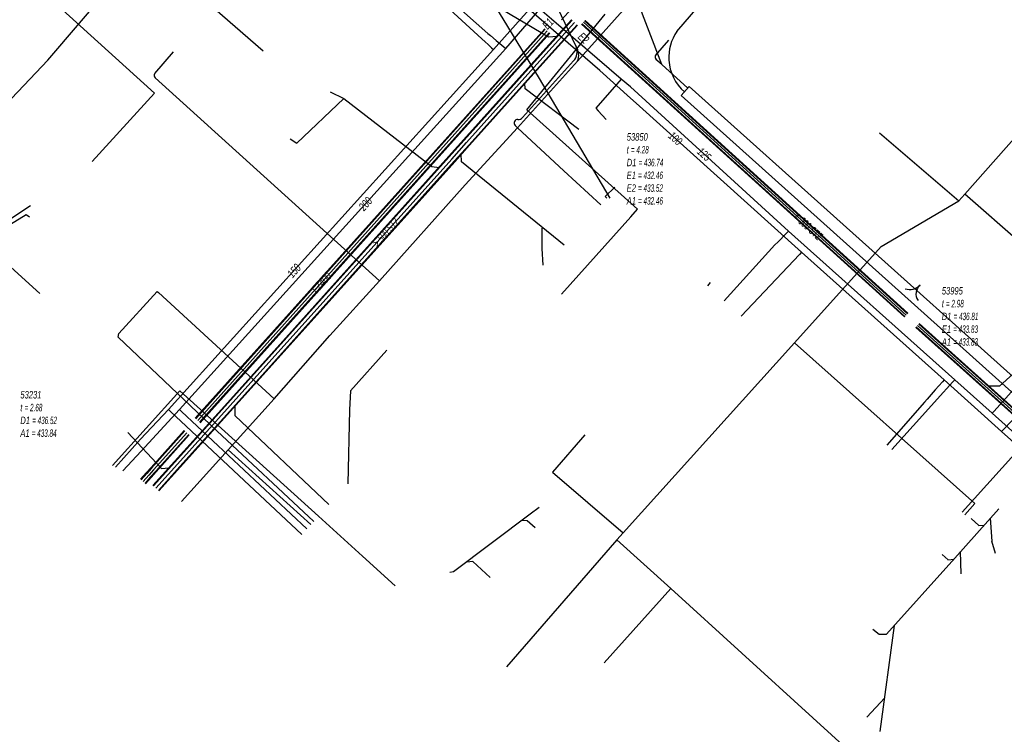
# Model space of a CAD drawing. Header units: metres. Extents: x 2695563 to 2696938, y 1260544 to 1262032.
# Tile 3 of 256: x 2695826 to 2695893, y 1260803 to 1260852. Entities that reach past the tile are written whole.
import ezdxf

# ---------------------------------------------------------------- set-up
doc = ezdxf.new("R2010")
doc.units = ezdxf.units.M
doc.linetypes.add('AUSGEZOGEN', pattern=[0])
for name, color, linetype in [('AW_LK_ Haltung Text', 7, 'AUSGEZOGEN'), ('AW_LK_Ein-Auslauftext', 24, 'AUSGEZOGEN'), ('AW_LK_Haltung', 24, 'AUSGEZOGEN'), ('AW_LK_Normschacht Text', 24, 'AUSGEZOGEN'), ('EW_LK_Bauwerk_FL_Linie_Punkt', 1, 'AUSGEZOGEN'), ('EW_LK_Trasseabs', 1, 'AUSGEZOGEN'), ('EW_LK_Trasserand', 1, 'AUSGEZOGEN'), ('FM_LK_SW_TRASSEKANTE', 94, 'AUSGEZOGEN'), ('GA_LK_Leitung', 32, 'AUSGEZOGEN'), ('GA_LK_Leitung_Text', 32, 'AUSGEZOGEN'), ('TV_LK_LEITUNG', 92, 'AUSGEZOGEN'), ('WA_LK_Leitung', 171, 'AUSGEZOGEN'), ('WA_LK_Leitung_Text', 171, 'AUSGEZOGEN')]:
    doc.layers.add(name, color=color, linetype=linetype)
doc.styles.add('ARIAL', font='arial.ttf')

# ---------------------------------------------------------------- blocks, each defined once
blk = doc.blocks.new('COMPLEXOBJECT_2467')
at = {"layer": 'EW_LK_Trasseabs', "color": 1, "linetype": 'AUSGEZOGEN', "transparency": 33554687}
for p, q in [((5834.291, 10848.202), (5835.538, 10849.668)), ((5849.436, 10834.229), (5834.297, 10847.931))]:
    blk.add_line(p, q, dxfattribs=at)
blk.add_arc((5834.423, 10848.069), 0.187, 134.91869, 227.61798, dxfattribs=at)
blk = doc.blocks.new('COMPLEXOBJECT_2471')
at = {"layer": 'EW_LK_Trasseabs', "color": 1, "linetype": 'AUSGEZOGEN', "transparency": 33554687}
blk.add_line((5868.477, 10848.813), (5866.777, 10853.285), dxfattribs=at)
blk.add_arc((5867.038, 10853.386), 0.28, 146.01973, 201.10417, dxfattribs=at)
blk = doc.blocks.new('COMPLEXOBJECT_2472')
at = {"layer": 'EW_LK_Trasseabs', "color": 1, "linetype": 'AUSGEZOGEN', "transparency": 33554687}
for p, q in [((5868.062, 10849.424), (5868.968, 10850.456)), ((5868.477, 10848.813), (5868.091, 10849.163))]:
    blk.add_line(p, q, dxfattribs=at)
blk.add_arc((5868.224, 10849.31), 0.198, 144.79568, 227.8847, dxfattribs=at)
blk = doc.blocks.new('COMPLEXOBJECT_2496')
at = {"layer": 'EW_LK_Trasseabs', "color": 1, "linetype": 'AUSGEZOGEN', "transparency": 33554687}
blk.add_line((5869.488, 10851.054), (5876.739, 10859.469), dxfattribs=at)
blk.add_arc((5872.082, 10849.306), 3.127, 146.02688, 183.50789, dxfattribs=at)
blk = doc.blocks.new('COMPLEXOBJECT_2506')
at = {"layer": 'EW_LK_Trasseabs', "color": 1, "linetype": 'AUSGEZOGEN', "transparency": 33554687}
for p, q in [((5859.082, 10845.251), (5862.527, 10849.063)), ((5858.757, 10844.558), (5858.589, 10844.717))]:
    blk.add_line(p, q, dxfattribs=at)
for centre, radius, start, end in [((5858.812, 10845.457), 0.339, 261.97271, 322.62383), ((5858.77, 10844.878), 0.243, 91.21557, 221.70435)]:
    blk.add_arc(centre, radius, start, end, dxfattribs=at)
blk = doc.blocks.new('COMPLEXOBJECT_2532')
at = {"layer": 'EW_LK_Trasseabs', "color": 1, "linetype": 'AUSGEZOGEN', "transparency": 33554687}
blk.add_line((5888.733, 10818.631), (5893.779, 10824.215), dxfattribs=at)
blk.add_arc((5892.279, 10825.145), 1.765, 328.19793, 16.3076, dxfattribs=at)

msp = doc.modelspace()

# ---------------------------------------------------------------- hatches: boundary and pattern name
at = {"layer": 'EW_LK_Trasserand', "lineweight": 18, "transparency": 33554687}
h = msp.add_hatch(dxfattribs=at)
h.set_pattern_fill('MUSTER', color=1, scale=6075, style=0, pattern_type=2)
h.set_pattern_definition([(0, (2708005, 1273150), (6075, 6075), [6075, -6075]), (90, (2708005, 1273150), (-6075, 6075), [6075, -6075])])
h.paths.add_polyline_path([(2695871.294, 1260847.138), (2695870.752, 1260846.532), (2695892.832, 1260826.743), (2695917.766, 1260804.664), (2695918.379, 1260805.365), (2695893.372, 1260827.358)], flags=0)

# ---------------------------------------------------------------- linework, layer by layer
at = {"layer": 'AW_LK_Haltung', "linetype": 'AUSGEZOGEN', "transparency": 33554687}
for p, q in [((2695861.862, 1260849.981), (2695863.365, 1260851.651)), ((2695861.877, 1260849.967), (2695863.38, 1260851.637)), ((2695861.892, 1260849.954), (2695863.395, 1260851.624)), ((2695862.234, 1260849.646), (2695863.737, 1260851.316)), ((2695862.249, 1260849.633), (2695863.752, 1260851.303)), ((2695862.264, 1260849.619), (2695863.767, 1260851.289)), ((2695885.825, 1260831.605), (2695864.047, 1260851.35)), ((2695885.838, 1260831.62), (2695864.06, 1260851.365)), ((2695885.852, 1260831.635), (2695864.074, 1260851.38)), ((2695886.026, 1260831.827), (2695864.248, 1260851.572)), ((2695886.04, 1260831.842), (2695864.262, 1260851.587)), ((2695886.053, 1260831.857), (2695864.275, 1260851.602)), ((2695860.625, 1260848.604), (2695861.862, 1260849.981)), ((2695860.64, 1260848.591), (2695861.877, 1260849.967)), ((2695860.655, 1260848.578), (2695861.892, 1260849.954)), ((2695860.997, 1260848.27), (2695862.234, 1260849.646)), ((2695861.012, 1260848.257), (2695862.249, 1260849.633)), ((2695861.027, 1260848.244), (2695862.264, 1260849.619)), ((2695856.081, 1260843.549), (2695860.625, 1260848.604)), ((2695856.096, 1260843.535), (2695860.64, 1260848.591)), ((2695856.111, 1260843.522), (2695860.655, 1260848.578)), ((2695856.453, 1260843.214), (2695860.997, 1260848.27)), ((2695856.468, 1260843.201), (2695861.012, 1260848.257)), ((2695856.483, 1260843.187), (2695861.027, 1260848.244)), ((2695855.082, 1260842.438), (2695856.081, 1260843.549)), ((2695855.097, 1260842.424), (2695856.096, 1260843.535)), ((2695855.112, 1260842.411), (2695856.111, 1260843.522)), ((2695855.454, 1260842.103), (2695856.453, 1260843.214)), ((2695855.469, 1260842.09), (2695856.468, 1260843.201)), ((2695855.484, 1260842.076), (2695856.483, 1260843.187)), ((2695840.147, 1260825.823), (2695855.082, 1260842.438)), ((2695840.162, 1260825.81), (2695855.097, 1260842.424)), ((2695840.177, 1260825.797), (2695855.112, 1260842.411)), ((2695840.519, 1260825.489), (2695855.454, 1260842.103)), ((2695840.534, 1260825.476), (2695855.469, 1260842.09)), ((2695840.549, 1260825.463), (2695855.484, 1260842.076)), ((2695917.166, 1260803.477), (2695886.583, 1260830.906)), ((2695917.179, 1260803.491), (2695886.596, 1260830.92)), ((2695917.192, 1260803.506), (2695886.609, 1260830.935)), ((2695917.366, 1260803.7), (2695886.783, 1260831.129)), ((2695917.379, 1260803.715), (2695886.796, 1260831.144)), ((2695917.392, 1260803.729), (2695886.809, 1260831.158)), ((2695836.577, 1260821.851), (2695840.147, 1260825.823)), ((2695836.592, 1260821.838), (2695840.162, 1260825.81)), ((2695836.607, 1260821.825), (2695840.177, 1260825.797)), ((2695836.949, 1260821.517), (2695840.519, 1260825.489)), ((2695836.964, 1260821.504), (2695840.534, 1260825.476)), ((2695836.979, 1260821.491), (2695840.549, 1260825.463)), ((2695835.13, 1260820.241), (2695836.577, 1260821.851)), ((2695835.145, 1260820.228), (2695836.592, 1260821.838)), ((2695835.159, 1260820.214), (2695836.607, 1260821.825)), ((2695835.502, 1260819.907), (2695836.949, 1260821.517)), ((2695835.516, 1260819.893), (2695836.964, 1260821.504)), ((2695835.531, 1260819.88), (2695836.979, 1260821.491))]:
    msp.add_line(p, q, dxfattribs=at)
at = {"layer": 'AW_LK_Haltung', "color": 255, "transparency": 33554687}
for p, q in [((2695862.063, 1260849.8), (2695863.566, 1260851.47)), ((2695885.939, 1260831.731), (2695864.161, 1260851.476)), ((2695860.826, 1260848.424), (2695862.063, 1260849.8)), ((2695856.282, 1260843.368), (2695860.826, 1260848.424)), ((2695855.283, 1260842.257), (2695856.282, 1260843.368)), ((2695840.348, 1260825.643), (2695855.283, 1260842.257)), ((2695917.279, 1260803.603), (2695886.696, 1260831.032)), ((2695836.778, 1260821.671), (2695840.348, 1260825.643)), ((2695835.33, 1260820.06), (2695836.778, 1260821.671))]:
    msp.add_line(p, q, dxfattribs=at)
at = {"layer": 'AW_LK_Haltung', "color": 24, "linetype": 'AUSGEZOGEN', "transparency": 33554687}
for p, q in [((2695847.089, 1260846.795), (2695847.998, 1260846.347)), ((2695861.38, 1260836.215), (2695861.391, 1260837.593)), ((2695861.453, 1260835.108), (2695861.38, 1260836.215)), ((2695872.726, 1260833.935), (2695872.526, 1260833.712)), ((2695848.376, 1260825.341), (2695848.279, 1260820.354)), ((2695861.182, 1260818.758), (2695860.577, 1260818.312)), ((2695889.215, 1260815.349), (2695892.178, 1260818.671)), ((2695891.605, 1260818.029), (2695891.709, 1260816.477)), ((2695891.953, 1260815.663), (2695891.709, 1260816.477)), ((2695888.357, 1260815.582), (2695888.778, 1260815.225)), ((2695889.641, 1260814.29), (2695889.608, 1260815.79)), ((2695888.752, 1260815.234), (2695889.166, 1260815.267)), ((2695884.188, 1260803.647), (2695885.143, 1260810.795)), ((2695883.286, 1260804.609), (2695884.493, 1260805.926))]:
    msp.add_line(p, q, dxfattribs=at)
for points in [[(2695858.121, 1260852.665), (2695861.802, 1260850.493), (2695862.384, 1260850.535)], [(2695863.866, 1260844.247), (2695860.238, 1260846.996), (2695860.219, 1260847.374)], [(2695844.375, 1260843.613), (2695844.831, 1260843.33), (2695848.002, 1260846.344)], [(2695848.003, 1260846.345), (2695853.943, 1260841.759), (2695854.432, 1260841.684)], [(2695862.857, 1260836.442), (2695855.941, 1260842.077), (2695855.918, 1260842.601)], [(2695866.288, 1260840.356), (2695865.626, 1260839.722), (2695865.735, 1260839.613)], [(2695826.865, 1260839.09), (2695825.078, 1260837.918), (2695825.032, 1260837.532)], [(2695826.806, 1260838.34), (2695826.577, 1260838.499), (2695818.49, 1260833.535)], [(2695898.016, 1260832.162), (2695892.239, 1260826.93), (2695891.472, 1260826.949)], [(2695850.91, 1260829.367), (2695848.454, 1260826.627), (2695848.376, 1260825.341)], [(2695846.99, 1260818.966), (2695840.685, 1260824.938), (2695840.675, 1260825.649)], [(2695833.426, 1260823.812), (2695835.698, 1260821.378), (2695836.209, 1260821.431)], [(2695860.577, 1260818.312), (2695855.401, 1260814.417), (2695855.157, 1260814.38)], [(2695890.328, 1260818.012), (2695890.848, 1260817.534), (2695891.19, 1260817.577)], [(2695860.915, 1260817.395), (2695860.362, 1260817.848), (2695859.978, 1260817.88)], [(2695857.881, 1260814.048), (2695856.71, 1260815.106), (2695856.297, 1260815.082)], [(2695883.691, 1260810.548), (2695884.121, 1260810.209), (2695884.618, 1260810.209), (2695889.21, 1260815.338)]]:
    msp.add_lwpolyline(points, dxfattribs=at)
at = {"layer": 'EW_LK_Bauwerk_FL_Linie_Punkt', "color": 1, "linetype": 'AUSGEZOGEN', "transparency": 33554687}
for p, q in [((2695861.186, 1260847.68), (2695865.942, 1260839.617)), ((2695839.441, 1260823.936), (2695845.97, 1260817.811))]:
    msp.add_line(p, q, dxfattribs=at)
at = {"layer": 'EW_LK_Trasseabs', "color": 1, "linetype": 'AUSGEZOGEN', "transparency": 33554687}
for p, q in [((2695855.613, 1260856.831), (2695861.186, 1260847.68)), ((2695863.764, 1260848.853), (2695867.776, 1260853.352)), ((2695859.727, 1260844.368), (2695863.764, 1260848.853)), ((2695871.204, 1260847.037), (2695869.447, 1260848.623)), ((2695862.845, 1260841.462), (2695859.727, 1260844.368)), ((2695865.335, 1260839.173), (2695862.845, 1260841.462)), ((2695835.416, 1260833.322), (2695835.495, 1260833.25)), ((2695843.31, 1260826.079), (2695835.495, 1260833.25)), ((2695832.775, 1260830.238), (2695839.441, 1260823.936)), ((2695840.198, 1260822.648), (2695843.31, 1260826.079)), ((2695837.056, 1260819.159), (2695840.198, 1260822.648)), ((2695845.781, 1260817.603), (2695840.198, 1260822.648))]:
    msp.add_line(p, q, dxfattribs=at)
for points in [[(2695863.669, 1260849.845), (2695861.171, 1260855.087), (2695857.146, 1260858.431)], [(2695850.406, 1260834.039), (2695856.178, 1260840.512), (2695859.727, 1260844.368)], [(2695843.31, 1260826.079), (2695847.071, 1260830.36), (2695850.406, 1260834.039)], [(2695832.775, 1260830.238), (2695832.822, 1260830.494), (2695835.416, 1260833.322)]]:
    msp.add_lwpolyline(points, dxfattribs=at)
for centre, radius, start, end in [((2695862.796, 1260849.498), 0.94, 318.27696, 21.65328), ((2695862.793, 1260849.261), 1.053, 337.2408, 33.69982), ((2695873.056, 1260849.118), 3.132, 183.52785, 228.31356), ((2695886.186, 1260834.388), 0.936, 249.89828, 317.69508), ((2695887.352, 1260833.17), 0.756, 128.85881, 216.03184)]:
    msp.add_arc(centre, radius, start, end, dxfattribs=at)
at = {"layer": 'EW_LK_Trasserand', "color": 1, "linetype": 'AUSGEZOGEN', "transparency": 33554687}
msp.add_lwpolyline([(2695871.294, 1260847.138), (2695870.752, 1260846.532), (2695892.832, 1260826.743), (2695917.766, 1260804.664), (2695918.379, 1260805.365), (2695893.372, 1260827.358), (2695871.294, 1260847.138)], close=True, dxfattribs=at)
at = {"layer": 'FM_LK_SW_TRASSEKANTE', "color": 94, "linetype": 'AUSGEZOGEN', "transparency": 33554687}
for points in [[(2695819.874, 1260840.341), (2695828.041, 1260848.928), (2695834.311, 1260856.273)], [(2695842.557, 1260849.524), (2695838.781, 1260852.802), (2695834.745, 1260855.936), (2695834.311, 1260856.273)], [(2695862.681, 1260833.139), (2695867.356, 1260838.349), (2695867.823, 1260838.87), (2695860.342, 1260845.581), (2695865.628, 1260852.014)], [(2695819.874, 1260840.341), (2695820.783, 1260839.827), (2695821.908, 1260838.168), (2695824.54, 1260835.86), (2695827.509, 1260833.179)], [(2695851.478, 1260813.465), (2695849.257, 1260815.481), (2695846.296, 1260818.171), (2695836.949, 1260826.631), (2695832.408, 1260821.588)]]:
    msp.add_lwpolyline(points, dxfattribs=at)
at = {"layer": 'GA_LK_Leitung', "color": 32, "linetype": 'AUSGEZOGEN', "transparency": 33554687}
for p, q in [((2695867.347, 1260846.359), (2695867.715, 1260846.029)), ((2695867.715, 1260846.029), (2695878.881, 1260835.969)), ((2695878.881, 1260835.969), (2695878.744, 1260835.824)), ((2695878.744, 1260835.824), (2695874.815, 1260831.658)), ((2695834.299, 1260823.372), (2695832.599, 1260821.488))]:
    msp.add_line(p, q, dxfattribs=at)
for points in [[(2695853.297, 1260854.076), (2695857.32, 1260850.36), (2695857.532, 1260850.164), (2695857.744, 1260849.968), (2695857.971, 1260849.758), (2695858.109, 1260849.631)], [(2695834.299, 1260823.372), (2695836.185, 1260825.358), (2695858.109, 1260849.631), (2695860.496, 1260852.342)], [(2695867.347, 1260846.359), (2695865.274, 1260848.227), (2695860.496, 1260852.342)], [(2695878.881, 1260835.969), (2695888.508, 1260827.373), (2695892.372, 1260823.889), (2695906.218, 1260811.511)], [(2695888.508, 1260827.373), (2695888.384, 1260827.232), (2695887.9, 1260826.683), (2695887.35, 1260826.059), (2695887.182, 1260825.868), (2695884.631, 1260822.972)], [(2695892.372, 1260823.889), (2695892.502, 1260824.024), (2695895.713, 1260827.357), (2695895.998, 1260827.653), (2695896.125, 1260827.785)], [(2695836.185, 1260825.358), (2695836.322, 1260825.23), (2695845.177, 1260816.938)]]:
    msp.add_lwpolyline(points, dxfattribs=at)
at = {"layer": 'TV_LK_LEITUNG', "color": 92, "linetype": 'AUSGEZOGEN', "transparency": 33554687}
for p, q in [((2695889.884, 1260839.879), (2695899.572, 1260850.849)), ((2695884.136, 1260844.021), (2695889.485, 1260839.428)), ((2695889.485, 1260839.428), (2695889.884, 1260839.879)), ((2695893.689, 1260836.571), (2695889.884, 1260839.879)), ((2695866.851, 1260817.048), (2695878.395, 1260829.871)), ((2695866.43, 1260816.58), (2695866.851, 1260817.048)), ((2695866.43, 1260816.58), (2695858.973, 1260808.025)), ((2695866.43, 1260816.58), (2695870.051, 1260813.286)), ((2695870.051, 1260813.286), (2695865.557, 1260808.278))]:
    msp.add_line(p, q, dxfattribs=at)
for points in [[(2695828.297, 1260852.975), (2695835.24, 1260846.699), (2695831.018, 1260842.085)], [(2695878.395, 1260829.871), (2695884.242, 1260836.367), (2695889.485, 1260839.428)], [(2695878.395, 1260829.871), (2695890.565, 1260819.017), (2695889.895, 1260818.27)], [(2695864.258, 1260823.664), (2695862.084, 1260821.145), (2695866.851, 1260817.048)], [(2695870.051, 1260813.286), (2695884.427, 1260800.206), (2695885.952, 1260797.814), (2695890.233, 1260793.914)]]:
    msp.add_lwpolyline(points, dxfattribs=at)
at = {"layer": 'WA_LK_Leitung', "linetype": 'AUSGEZOGEN', "transparency": 33554687}
for p, q in [((2695866.062, 1260855.389), (2695862.693, 1260851.635)), ((2695861.555, 1260851.04), (2695837.982, 1260824.775)), ((2695861.573, 1260851.024), (2695838, 1260824.759)), ((2695861.592, 1260851.007), (2695838.019, 1260824.742)), ((2695861.852, 1260850.773), (2695838.279, 1260824.508)), ((2695861.871, 1260850.756), (2695838.298, 1260824.491)), ((2695861.889, 1260850.74), (2695838.316, 1260824.475)), ((2695837.242, 1260823.951), (2695835, 1260821.452)), ((2695837.26, 1260823.935), (2695835.018, 1260821.436)), ((2695837.279, 1260823.918), (2695835.037, 1260821.419)), ((2695837.539, 1260823.684), (2695835.297, 1260821.185)), ((2695837.558, 1260823.667), (2695835.316, 1260821.168)), ((2695837.576, 1260823.651), (2695835.334, 1260821.152)), ((2695835, 1260821.452), (2695834.673, 1260821.088)), ((2695835.018, 1260821.436), (2695834.691, 1260821.072)), ((2695835.037, 1260821.419), (2695834.71, 1260821.055)), ((2695834.672, 1260821.088), (2695834.294, 1260820.664)), ((2695834.691, 1260821.071), (2695834.313, 1260820.647)), ((2695834.709, 1260821.054), (2695834.332, 1260820.631)), ((2695834.971, 1260820.822), (2695834.593, 1260820.398)), ((2695834.989, 1260820.805), (2695834.612, 1260820.381)), ((2695835.008, 1260820.788), (2695834.63, 1260820.364)), ((2695835.297, 1260821.185), (2695834.97, 1260820.821)), ((2695835.316, 1260821.168), (2695834.989, 1260820.804)), ((2695835.334, 1260821.152), (2695835.007, 1260820.788))]:
    msp.add_line(p, q, dxfattribs=at)
at = {"layer": 'WA_LK_Leitung', "color": 255, "linetype": 'AUSGEZOGEN', "transparency": 33554687}
for p, q in [((2695861.722, 1260850.89), (2695838.149, 1260824.625)), ((2695837.409, 1260823.801), (2695835.167, 1260821.302)), ((2695834.84, 1260820.938), (2695834.462, 1260820.514)), ((2695835.167, 1260821.302), (2695834.84, 1260820.938))]:
    msp.add_line(p, q, dxfattribs=at)
at = {"layer": 'WA_LK_Leitung', "color": 7, "linetype": 'AUSGEZOGEN', "transparency": 33554687}
for p, q in [((2695887.848, 1260825.858), (2695884.967, 1260822.673)), ((2695834.325, 1260822.563), (2695833.103, 1260821.224))]:
    msp.add_line(p, q, dxfattribs=at)
for points in [[(2695853.573, 1260854.405), (2695857.718, 1260850.73), (2695857.902, 1260850.575), (2695858.286, 1260850.252), (2695858.788, 1260849.83), (2695858.931, 1260849.709)], [(2695834.325, 1260822.563), (2695836.92, 1260825.366), (2695858.931, 1260849.709), (2695861.236, 1260852.367)], [(2695867.338, 1260847.117), (2695866.717, 1260847.651), (2695862.017, 1260851.695), (2695861.236, 1260852.367)], [(2695866.717, 1260847.651), (2695865.005, 1260845.678), (2695865.166, 1260845.507), (2695865.707, 1260844.931)], [(2695904.864, 1260813.346), (2695891.739, 1260825.116), (2695889.216, 1260827.371), (2695877.997, 1260837.399), (2695867.338, 1260847.117)], [(2695873.649, 1260832.703), (2695877.085, 1260836.471), (2695877.27, 1260836.66), (2695877.866, 1260837.265), (2695877.997, 1260837.399)], [(2695891.739, 1260825.116), (2695891.864, 1260825.256), (2695894.387, 1260828.072), (2695894.52, 1260828.221), (2695894.708, 1260828.431)], [(2695889.216, 1260827.371), (2695889.09, 1260827.232), (2695888.03, 1260826.06), (2695887.848, 1260825.858)], [(2695836.92, 1260825.366), (2695837.057, 1260825.238), (2695845.516, 1260817.312)]]:
    msp.add_lwpolyline(points, dxfattribs=at)

# ---------------------------------------------------------------- block references
at = {"layer": 'EW_LK_Trasseabs', "color": 1, "linetype": 'AUSGEZOGEN', "lineweight": -3, "transparency": 33554687}
for name in ['COMPLEXOBJECT_2496', 'COMPLEXOBJECT_2471', 'COMPLEXOBJECT_2472', 'COMPLEXOBJECT_2467', 'COMPLEXOBJECT_2506', 'COMPLEXOBJECT_2532']:
    msp.add_blockref(name, (2690000.97, 1249999.81), dxfattribs=at)

# ---------------------------------------------------------------- texts
at = {"layer": 'AW_LK_ Haltung Text', "color": 24, "transparency": 33554687, "char_height": 0.55705, "width": 2.75543, "attachment_point": 5, "style": 'ARIAL'}
for s, insert, rotation in [('\\A1;{\\fArial|i1|b0;\\H0.557054;\\W0.700000;\\C24;> \\W0.490000;500 STZ}\\P', (2695850.848, 1260837.31), 48.2508), ('\\A1;{\\fArial|i1|b0;\\H0.557054;\\W0.700000;\\C24;< \\W0.490000;300 STZ}\\P', (2695879.314, 1260837.716), 317.646)]:
    msp.add_mtext(s, dxfattribs=dict(at, insert=insert, rotation=rotation))
at = {"layer": 'AW_LK_Ein-Auslauftext', "color": 24, "transparency": 33554687, "char_height": 0.55705, "attachment_point": 7, "style": 'ARIAL'}
for s, insert, width, rotation in [('\\A1;{\\fArial|i1|b0;\\H0.557054;\\W0.700000;\\C24;E1}\\P', (2695861.753, 1260850.95), 0.85544, 48.0474), ('\\A1;{\\fArial|i1|b0;\\H0.557054;\\W0.700000;\\C24;E2}\\P', (2695863.74, 1260850.431), 0.86376, 317.7594)]:
    msp.add_mtext(s, dxfattribs=dict(at, insert=insert, width=width, rotation=rotation))
at = {"layer": 'AW_LK_Normschacht Text', "color": 24, "transparency": 33554687, "char_height": 0.50641, "attachment_point": 1, "line_spacing_factor": 1.024096, "style": 'ARIAL'}
for s, insert, width in [('\\A1;{\\fArial|i1|b0;\\H0.506413;\\W0.694636;\\C24;53850}\\P{\\fArial|i1|b0;\\H0.505000;\\W0.694636;\\C24;t \\W0.486245;= 4.28}\\P{\\fArial|i1|b0;\\H0.505000;\\W0.694636;\\C24;D1 \\W0.486245;= 436.74}\\P{\\fArial|i1|b0;\\H0.505000;\\W0.694636;\\C24;E1 \\W0.486245;= 432.46}\\P{\\fArial|i1|b0;\\H0.505000;\\W0.694636;\\C24;E2 \\W0.486245;= 433.52}\\P{\\fArial|i1|b0;\\H0.505000;\\W0.694636;\\C24;A1 \\W0.486245;= 432.46}\\P', (2695867.086, 1260844.001), 2.83861), ('\\A1;{\\fArial|i1|b0;\\H0.506413;\\W0.693955;\\C24;53995}\\P{\\fArial|i1|b0;\\H0.505000;\\W0.693955;\\C24;t \\W0.485768;= 2.98}\\P{\\fArial|i1|b0;\\H0.505000;\\W0.693955;\\C24;D1 \\W0.485768;= 436.81}\\P{\\fArial|i1|b0;\\H0.505000;\\W0.693955;\\C24;E1 \\W0.485768;= 433.83}\\P{\\fArial|i1|b0;\\H0.505000;\\W0.693955;\\C24;A1 \\W0.485768;= 433.83}\\P', (2695888.34, 1260833.625), 2.83583), ('\\A1;{\\fArial|i1|b0;\\H0.506413;\\W0.694955;\\C24;53231}\\P{\\fArial|i1|b0;\\H0.505000;\\W0.694955;\\C24;t \\W0.486468;= 2.68}\\P{\\fArial|i1|b0;\\H0.505000;\\W0.694955;\\C24;D1 \\W0.486468;= 436.52}\\P{\\fArial|i1|b0;\\H0.505000;\\W0.694955;\\C24;A1 \\W0.486468;= 433.84}\\P', (2695826.184, 1260826.615), 2.83648)]:
    msp.add_mtext(s, dxfattribs=dict(at, insert=insert, width=width))
at = {"layer": 'GA_LK_Leitung_Text', "color": 32, "transparency": 33554687, "char_height": 0.55825, "width": 1.10806, "attachment_point": 5, "style": 'ARIAL'}
for s, insert, rotation in [('\\A1;{\\fArial|i1|b0;\\H0.558250;\\W0.700000;\\C32;100}\\P', (2695870.368, 1260843.641), 318.1014), ('\\A1;{\\fArial|i1|b0;\\H0.558250;\\W0.700000;\\C32;150}\\P', (2695844.65, 1260834.721), 47.9106)]:
    msp.add_mtext(s, dxfattribs=dict(at, insert=insert, rotation=rotation))
at = {"layer": 'WA_LK_Leitung_Text', "color": 7, "transparency": 33554687, "char_height": 0.55426, "attachment_point": 5, "style": 'ARIAL'}
for s, insert, width, rotation in [('\\A1;{\\fArial|i1|b0;\\H0.554263;\\W0.700000;\\C7;125}\\P', (2695872.308, 1260842.578), 1.10014, 317.8845), ('\\A1;{\\fArial|i1|b0;\\H0.554263;\\W0.700000;\\C7;200}\\P', (2695849.466, 1260839.233), 1.10633, 47.88), ('\\A1;{\\fArial|i1|b0;\\H0.554263;\\W0.700000;\\C7;FZ400}\\P', (2695846.497, 1260833.917), 1.76538, 48.0915)]:
    msp.add_mtext(s, dxfattribs=dict(at, insert=insert, width=width, rotation=rotation))

doc.saveas('drawing.dxf')
